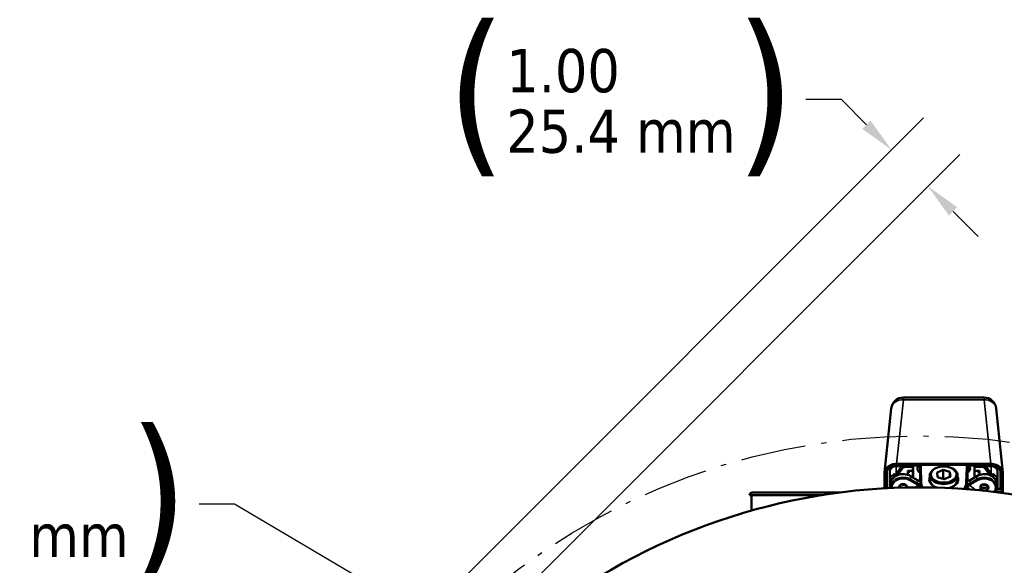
# Model space of a CAD drawing. Header units: inches. Extents: x 1 to 237, y 4 to 150.
# Tile 10 of 148: x 31 to 50, y 38 to 48. Entities that reach past the tile are written whole.
import ezdxf

# ---------------------------------------------------------------- set-up
doc = ezdxf.new("R2010")
doc.units = ezdxf.units.IN
doc.header["$LTSCALE"] = 7
doc.header["$MEASUREMENT"] = 0
doc.linetypes.add('DASH_DOT', pattern=[0.37, 0.24, -0.06, 0.01, -0.06])
for name, color, linetype, lineweight in [('Dimension (ANSI)', 7, 'Continuous', 25), ('Sketch Geometry (ANSI)', 7, 'Continuous', 25), ('Visible (ANSI)', 7, 'Continuous', 50), ('Visible Narrow (ANSI)', 7, 'Continuous', 35)]:
    doc.layers.add(name, color=color, linetype=linetype, lineweight=lineweight)
doc.styles.add('Dimension Text', font='tahoma.ttf')
doc.dimstyles.new('Dual Dimension', dxfattribs={"dimscale": 7, "dimtxt": 0.12, "dimasz": 0.098425, "dimexe": 0.125, "dimexo": 0.0625, "dimgap": 0.031496, "dimtad": 0, "dimtih": 1, "dimtoh": 1, "dimrnd": 1e-08, "dimzin": 4, "dimdsep": 46, "dimtxsty": 'Dimension Text', "dimcen": 0.09, "dimdle": 0.393701, "dimclrd": 256, "dimclre": 256, "dimclrt": 256, "dimadec": 0, "dimazin": 1, "dimtfac": 1, "dimtofl": 0, "dimtmove": 0, "dimatfit": 3, "dimfxl": 1, "dimtolj": 1, "dimtzin": 4, "dimlwd": -1, "dimlwe": -1, "dimarcsym": 0})

# ---------------------------------------------------------------- blocks, each defined once
blk = doc.blocks.new('*D12')
at = {"layer": 'Defpoints', "color": 0, "transparency": 16777216}
for p in [(54.601, 38.787), (42.549, 15.749)]:
    blk.add_point(p, dxfattribs=at)
at = {"layer": 'Dimension (ANSI)', "transparency": 16777216}
for p, q in [((58.296, 45.849), (54.921, 39.397)), ((59.057, 45.849), (58.296, 45.849)), ((48.575, 26.638), (48.575, 27.898)), ((47.945, 27.268), (49.205, 27.268))]:
    blk.add_line(p, q, dxfattribs=at)
blk.add_solid([(54.819, 39.45), (55.023, 39.344), (54.601, 38.787)], dxfattribs=at)
at = {"layer": 'Dimension (ANSI)', "transparency": 16777216, "insert": (63.285, 45.849), "char_height": 0.84, "attachment_point": 5, "style": 'Dimension Text'}
blk.add_mtext('\\A1;{\\H3.0x;(}\\S∅26.00^ ∅660.4 mm;{\\H3.0x;)}', dxfattribs=at)
blk = doc.blocks.new('*D13')
at = {"layer": 'Defpoints', "color": 0, "transparency": 16777216}
for p in [(48.035, 45.819), (39.029, 36.814), (39.736, 36.106)]:
    blk.add_point(p, dxfattribs=at)
at = {"layer": 'Dimension (ANSI)', "transparency": 16777216}
for p, q in [((47.061, 46.794), (46.372, 46.794)), ((47.548, 46.306), (47.061, 46.794)), ((39.339, 37.123), (48.654, 46.438)), ((40.046, 36.416), (49.361, 45.731)), ((49.229, 44.625), (49.716, 44.138))]:
    blk.add_line(p, q, dxfattribs=at)
for points in [[(47.629, 46.388), (47.467, 46.225), (48.035, 45.819)], [(49.31, 44.706), (49.148, 44.544), (48.742, 45.112)]]:
    blk.add_solid(points, dxfattribs=at)
at = {"layer": 'Dimension (ANSI)', "transparency": 16777216, "insert": (42.779, 46.794), "char_height": 0.84, "attachment_point": 5, "style": 'Dimension Text'}
blk.add_mtext('\\A1;{\\H3.0x;(}\\S1.00^ 25.4 mm;{\\H3.0x;)}', dxfattribs=at)
blk = doc.blocks.new('*D14')
at = {"layer": 'Defpoints', "color": 0, "transparency": 16777216}
for p in [(38.986, 36.758), (39.228, 36.615)]:
    blk.add_point(p, dxfattribs=at)
at = {"layer": 'Dimension (ANSI)', "transparency": 16777216}
for p, q in [((34.589, 38.945), (35.278, 38.945)), ((35.278, 38.945), (38.392, 37.108))]:
    blk.add_line(p, q, dxfattribs=at)
blk.add_solid([(38.451, 37.206), (38.334, 37.009), (38.986, 36.758)], dxfattribs=at)
at = {"layer": 'Dimension (ANSI)', "transparency": 16777216, "insert": (30.965, 38.945), "char_height": 0.84, "attachment_point": 5, "style": 'Dimension Text'}
blk.add_mtext('\\A1;{\\H3.0x;(}\\SR.28^ R7.2 mm;{\\H3.0x;)}', dxfattribs=at)

msp = doc.modelspace()

# ---------------------------------------------------------------- linework, layer by layer
at = {"layer": 'Sketch Geometry (ANSI)', "linetype": 'DASH_DOT', "ltscale": 0.750886}
msp.add_circle((48.5752, 27.2676), 13, dxfattribs=at)
at = {"layer": 'Visible (ANSI)'}
for p, q in [((49.8313, 41.0123), (48.2655, 41.0123)), ((47.8995, 39.5546), (48.0303, 40.7982)), ((50.1972, 39.5546), (50.0665, 40.7982)), ((48.2338, 39.6811), (48.1088, 39.5128)), ((49.9622, 39.7234), (48.1346, 39.7234)), ((48.135, 39.6948), (48.5891, 39.6948)), ((48.1385, 39.6811), (48.2649, 39.6811)), ((48.2496, 39.638), (48.1488, 39.5023)), ((48.2649, 39.6811), (48.2649, 39.6948)), ((48.45, 39.6686), (48.3178, 39.6686)), ((48.3515, 39.5103), (48.3515, 39.5904)), ((48.3515, 39.5904), (48.45, 39.5904)), ((48.3515, 39.5854), (48.3578, 39.5904)), ((48.3729, 39.5904), (48.3723, 39.5466)), ((48.4503, 39.6948), (48.45, 39.6686)), ((48.45, 39.5904), (48.4514, 39.6948)), ((48.45, 39.6686), (48.45, 39.5904)), ((48.4517, 39.5966), (48.45, 39.4714)), ((48.4536, 39.4579), (48.4533, 39.6948)), ((48.5889, 39.6394), (48.5889, 39.6926)), ((48.5889, 39.5154), (48.5889, 39.6394)), ((48.6086, 39.7079), (49.4882, 39.7079)), ((48.8897, 39.6383), (48.8778, 39.6322)), ((48.9194, 39.5573), (49.04, 39.6071)), ((49.04, 39.6071), (49.169, 39.5664)), ((49.04, 39.6071), (49.04, 39.4377)), ((49.2071, 39.6383), (49.219, 39.6322)), ((49.5077, 39.6948), (49.9618, 39.6948)), ((49.5079, 39.6926), (49.5079, 39.6394)), ((49.5079, 39.6394), (49.5079, 39.5154)), ((49.6434, 39.6948), (49.6431, 39.4579)), ((49.6468, 39.4714), (49.6451, 39.5966)), ((49.6454, 39.6948), (49.6468, 39.5904)), ((49.6468, 39.6686), (49.6465, 39.6948)), ((49.6468, 39.6686), (49.779, 39.6686)), ((49.6468, 39.5904), (49.6468, 39.6686)), ((49.6468, 39.5904), (49.7452, 39.5904)), ((49.7245, 39.5466), (49.7239, 39.5904)), ((49.7452, 39.5854), (49.739, 39.5904)), ((49.7452, 39.5904), (49.7452, 39.5103)), ((49.8397, 39.6811), (49.8397, 39.6948)), ((49.8397, 39.6811), (49.9582, 39.6811)), ((49.9479, 39.5023), (49.8472, 39.638)), ((49.988, 39.5128), (49.8629, 39.6811)), ((47.8988, 39.5401), (47.8988, 39.2486)), ((47.9356, 39.2506), (47.9356, 39.5398)), ((47.946, 39.5769), (47.946, 39.2511)), ((48.001, 39.2539), (48.001, 39.5742)), ((48.0011, 39.4146), (48.0011, 39.3412)), ((48.0022, 39.4271), (48.0012, 39.4152)), ((48.0769, 39.52), (48.008, 39.4581)), ((48.0503, 39.4238), (48.013, 39.4238)), ((48.0917, 39.5231), (48.0848, 39.5231)), ((48.0939, 39.4705), (48.0939, 39.4856)), ((48.1035, 39.5051), (48.1035, 39.5112)), ((48.3515, 39.5466), (48.3723, 39.5466)), ((48.4027, 39.4876), (48.5372, 39.4092)), ((48.45, 39.4714), (48.4305, 39.4714)), ((48.45, 39.4714), (48.45, 39.4601)), ((48.5889, 39.5151), (48.5957, 39.2707)), ((48.7851, 39.3992), (48.7795, 39.4949)), ((48.9278, 39.4666), (48.9194, 39.5573)), ((49.0567, 39.4258), (48.9278, 39.4666)), ((49.031, 39.434), (49.04, 39.4377)), ((49.04, 39.4377), (49.0658, 39.4296)), ((49.1774, 39.4757), (49.0567, 39.4258)), ((49.169, 39.5664), (49.1774, 39.4757)), ((49.169, 39.5664), (49.169, 39.4722)), ((49.3117, 39.3992), (49.3173, 39.4949)), ((49.5011, 39.2707), (49.5079, 39.5151)), ((49.5596, 39.4092), (49.6941, 39.4876)), ((49.6468, 39.4601), (49.6468, 39.4714)), ((49.6663, 39.4714), (49.6468, 39.4714)), ((49.7245, 39.5466), (49.7452, 39.5466)), ((49.9933, 39.5112), (49.9933, 39.5051)), ((50.0029, 39.4705), (50.0029, 39.4856)), ((50.012, 39.5231), (50.0051, 39.5231)), ((50.0888, 39.4581), (50.0199, 39.52)), ((50.0838, 39.4238), (50.0465, 39.4238)), ((50.0956, 39.4152), (50.0946, 39.4271)), ((50.0956, 39.3412), (50.0956, 39.4146)), ((50.0958, 39.5742), (50.0958, 39.2388)), ((50.1508, 39.2388), (50.1508, 39.5769)), ((50.1612, 39.5398), (50.1612, 39.2388)), ((50.198, 39.2235), (50.198, 39.5401)), ((48.013, 39.332), (48.0248, 39.332)), ((48.0248, 39.3408), (48.0248, 39.2788)), ((50.0666, 39.2388), (50.1612, 39.2388)), ((50.072, 39.3408), (50.072, 39.2788)), ((50.072, 39.332), (50.0838, 39.332)), ((50.1612, 39.2388), (50.1783, 39.2388)), ((50.198, 39.2235), (50.198, 39.1702)), ((45.2788, 39.1182), (46.687, 39.1182)), ((45.3188, 38.8174), (45.3188, 39.1182)), ((45.3288, 39.1682), (47.0332, 39.1682)), ((45.5188, 39.1692), (45.7188, 39.1692)), ((45.5188, 39.1682), (45.5188, 39.1692)), ((45.7188, 39.1682), (45.7188, 39.1692)), ((45.7789, 39.1692), (45.7824, 39.1692)), ((45.7789, 39.1682), (45.7789, 39.1692)), ((45.7824, 39.1692), (45.7859, 39.1692)), ((45.7824, 39.1682), (45.7824, 39.1692)), ((45.7859, 39.1692), (45.9273, 39.1692)), ((45.7859, 39.1682), (45.7859, 39.1692)), ((45.9273, 39.1682), (45.9273, 39.1692)), ((45.9805, 39.1682), (45.9805, 39.1692)), ((45.9805, 39.1692), (46.8291, 39.1692)), ((46.8291, 39.1682), (46.8291, 39.1692)), ((46.9102, 39.1692), (46.9138, 39.1692)), ((46.9102, 39.1682), (46.9102, 39.1692)), ((46.9138, 39.1682), (46.9138, 39.1692)), ((46.9138, 39.1692), (47.0409, 39.1692)), ((50.041, 39.1855), (50.1783, 39.1855)), ((50.198, 39.1702), (50.198, 39.1574))]:
    msp.add_line(p, q, dxfattribs=at)
for centre, radius, start, end in [((48.2655, 40.7761), 0.2362, 90, 174.91033), ((49.8313, 40.7761), 0.2362, 5.08967, 90), ((48.0159, 39.4493), 0.0118, 131.94462, 164.15291), ((48.0848, 39.5112), 0.0118, 90, 131.94462), ((48.0917, 39.5112), 0.0118, 0, 90), ((50.0051, 39.5112), 0.0118, 90, 180), ((50.012, 39.5112), 0.0118, 48.05538, 90), ((50.0809, 39.4493), 0.0118, 15.84455, 48.05538), ((48.5752, 27.2676), 12, 51.40992, 128.59008), ((45.3288, 39.1182), 0.05, 90, 180)]:
    msp.add_arc(centre, radius, start, end, dxfattribs=at)
for centre, major_axis, ratio, start_param, end_param in [((48.135, 39.5398), (-0.1994, 0), 0.7772068, 4.712389, 6.2831853), ((48.135, 39.5769), (-0.189, 0), 0.7772068, 6.1857459, 6.2831853), ((48.3178, 39.6074), (-0.0787, 0), 0.7772068, 4.712389, 5.7595865), ((48.4517, 39.6548), (-0.0004, -0.0748), 0.0067824, 0.680619, 2.1347102), ((48.6547, 39.6273), (-0.1181, 0), 0.7143997, 5.3576098, 7.2634256), ((48.6547, 39.643), (-0.1181, 0), 0.7772068, 0.0889568, 0.9802403), ((48.6086, 39.6926), (0.0197, 0), 0.7770884, 3.0029116, 3.1415927), ((49.0484, 39.5012), (-0.2691, 0), 0.6292453, 5.3989063, 10.309057), ((49.4882, 39.6926), (0.0197, 0), 0.7770884, 0, 0.138681), ((49.4421, 39.6273), (-0.1181, 0), 0.7143997, 2.1613524, 4.0671681), ((49.4421, 39.643), (0.1181, 0), 0.7772068, 5.302945, 6.1942285), ((49.6451, 39.6548), (0.0004, -0.0748), 0.0067824, 4.1484751, 5.6025663), ((49.779, 39.6074), (-0.0787, 0), 0.7772068, 3.6651914, 4.712389), ((49.9618, 39.5398), (0.1994, 0), 0.7772068, 0, 1.5707963), ((49.9618, 39.5769), (0.189, 0), 0.7772068, 0, 0.0974394), ((48.013, 39.4146), (-0.0118, 0), 0.7761416, 4.712389, 6.2831853), ((48.0044, 39.4497), (0.00011, 0.00284), 0.0474473, 0.1930462, 0.7167489), ((48.261, 39.3408), (-0.2362, 0), 0.7772068, 4.0688879, 6.2831853), ((48.6081, 39.4827), (0.1181, 0), 0.7772068, 4.0688879, 4.579034), ((48.6086, 39.5154), (-0.0197, 0), 0.7772068, 0.0000554, 0.0216074), ((49.0484, 39.4193), (-0.2815, 0), 0.6292453, 5.9687162, 7.3669658), ((49.0484, 39.4053), (-0.2635, 0), 0.6292453, 0.0370198, 0.9191065), ((49.0484, 39.4193), (0.2815, 0), 0.6292453, 5.0782397, 6.5976544), ((49.0484, 39.4053), (0.2635, 0), 0.6292453, 5.3640788, 6.2461655), ((49.4887, 39.4827), (0.1181, 0), 0.7772068, 4.845744, 5.3558901), ((49.4882, 39.5154), (0.0197, 0), 0.7772068, 6.2615779, 6.2831299), ((49.8358, 39.3408), (0.2362, 0), 0.7772068, 0, 2.2142974), ((50.0838, 39.4146), (0.0118, 0), 0.7761416, 0, 1.5707963), ((50.0924, 39.4497), (-0.00011, 0.00284), 0.0474473, 5.5664298, 6.0901026), ((48.013, 39.3412), (0.0118, 0), 0.7761416, 3.1415927, 4.712389), ((48.261, 39.2664), (-0.0827, 0), 0.7772068, 3.1257584, 6.3663722), ((48.261, 39.316), (-0.0827, 0), 0.7772068, 0.3957879, 0.989949), ((48.261, 39.3408), (0.1054, 0), 0.7772068, 4.0482042, 4.4054549), ((48.261, 39.3779), (-0.0846, 0), 0.7772068, 1.0369283, 2.1046643), ((48.261, 39.3408), (0.1054, 0), 0.7772068, 5.0859939, 5.3765738), ((48.261, 39.316), (-0.0827, 0), 0.7772068, 2.2185404, 2.7458048), ((49.8358, 39.316), (-0.0827, 0), 0.7772068, 0.3957879, 2.7458048), ((49.8358, 39.3408), (0.1054, 0), 0.7772068, 4.0482042, 5.3765738), ((49.8358, 39.3779), (-0.0846, 0), 0.7772068, 1.0369283, 2.1046643), ((50.0838, 39.3412), (-0.0118, 0), 0.7761416, 1.5707963, 3.1415927)]:
    msp.add_ellipse(centre, major_axis=major_axis, ratio=ratio, start_param=start_param, end_param=end_param, dxfattribs=at)
for centre, major_axis, ratio in [((49.0484, 39.5165), (0.2503, 0), 0.6292453), ((49.8358, 39.2664), (-0.0827, 0), 0.7772068)]:
    msp.add_ellipse(centre, major_axis=major_axis, ratio=ratio, dxfattribs=at)
for points, knots in [([(48.1346, 39.7234), (48.1288, 39.7234), (48.1106, 39.7234), (48.0711, 39.7169), (48.0557, 39.7131), (48.0142, 39.6992), (47.9895, 39.6864), (47.9479, 39.6545), (47.9312, 39.6354), (47.9127, 39.603), (47.9076, 39.5908), (47.8988, 39.5592), (47.8988, 39.5447), (47.8988, 39.5401)], [-0.25151695, -0.25151695, -0.25151695, -0.25151695, -0.20789795, -0.20789795, -0.17918251, -0.17918251, -0.12688282, -0.12688282, -0.07451388, -0.07451388, -0.04494028, -0.04494028, -0.000001, -0.000001, -0.000001, -0.000001]), ([(48.001, 39.5742), (48.001, 39.5768), (48.001, 39.585), (48.0058, 39.6028), (48.0086, 39.6097), (48.019, 39.6285), (48.0285, 39.6398), (48.0525, 39.6587), (48.0668, 39.6663), (48.0911, 39.6747), (48.1003, 39.6771), (48.1241, 39.6811), (48.1351, 39.6811), (48.1385, 39.6811)], [0.000001, 0.000001, 0.000001, 0.000001, 0.0254268, 0.0254268, 0.04216703, 0.04216703, 0.0728764, 0.0728764, 0.10364272, 0.10364272, 0.12109722, 0.12109722, 0.14762191, 0.14762191, 0.14762191, 0.14762191]), ([(48.6086, 39.7079), (48.6064, 39.7079), (48.6042, 39.7076), (48.5998, 39.7064), (48.5976, 39.7055), (48.5939, 39.7029), (48.5923, 39.7015), (48.5901, 39.6982), (48.5894, 39.6965), (48.5891, 39.6948)], [-0.071804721, -0.071804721, -0.071804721, -0.071804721, -0.055067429, -0.055067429, -0.035902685, -0.035902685, -0.017471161, -0.017471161, -0.000001, -0.000001, -0.000001, -0.000001]), ([(49.5077, 39.6948), (49.5074, 39.6965), (49.5066, 39.6982), (49.5044, 39.7015), (49.5029, 39.7029), (49.4992, 39.7055), (49.497, 39.7064), (49.4925, 39.7076), (49.4904, 39.7079), (49.4882, 39.7079)], [-0.071805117, -0.071805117, -0.071805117, -0.071805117, -0.054334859, -0.054334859, -0.035903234, -0.035903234, -0.016738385, -0.016738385, -0.000001, -0.000001, -0.000001, -0.000001]), ([(49.9582, 39.6811), (49.9616, 39.6811), (49.9724, 39.6811), (49.9958, 39.6772), (50.0049, 39.6749), (50.0292, 39.6666), (50.0435, 39.6591), (50.0675, 39.6405), (50.0772, 39.6293), (50.0878, 39.6105), (50.0908, 39.6034), (50.0956, 39.5859), (50.0958, 39.5804), (50.0958, 39.5742)], [-0.3633065, -0.3633065, -0.3633065, -0.3633065, -0.29858987, -0.29858987, -0.25599337, -0.25599337, -0.17972161, -0.17972161, -0.10345021, -0.10345021, -0.06085806, -0.06085806, -0.000001, -0.000001, -0.000001, -0.000001]), ([(50.198, 39.5401), (50.198, 39.5557), (50.1953, 39.5796), (50.1709, 39.6281), (50.1552, 39.6479), (50.1099, 39.686), (50.0831, 39.6982), (50.0484, 39.7111), (50.0317, 39.7156), (49.99, 39.7231), (49.977, 39.7234), (49.9622, 39.7234)], [0.000001, 0.000001, 0.000001, 0.000001, 0.15301155, 0.15301155, 0.27334317, 0.27334317, 0.42484142, 0.42484142, 0.55193175, 0.55193175, 0.73365341, 0.73365341, 0.73365341, 0.73365341]), ([(48.0939, 39.4856), (48.0939, 39.4859), (48.0939, 39.4862), (48.094, 39.4873), (48.0942, 39.488), (48.0945, 39.4887)], [0.189290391, 0.189290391, 0.189290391, 0.189290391, 0.192886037, 0.192886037, 0.201830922, 0.201830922, 0.201830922, 0.201830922]), ([(48.1088, 39.5128), (48.1077, 39.5113), (48.1066, 39.5097), (48.1045, 39.5066), (48.1034, 39.505), (48.1015, 39.5019), (48.1005, 39.5002), (48.0987, 39.497), (48.0978, 39.4954), (48.0961, 39.492), (48.0953, 39.4904), (48.0945, 39.4887)], [2.61799388, 2.61799388, 2.61799388, 2.61799388, 2.65489528, 2.65489528, 2.69179667, 2.69179667, 2.72869807, 2.72869807, 2.76559947, 2.76559947, 2.80250087, 2.80250087, 2.80250087, 2.80250087]), ([(50.0022, 39.4887), (50.0015, 39.4904), (50.0007, 39.492), (49.999, 39.4954), (49.9981, 39.497), (49.9963, 39.5002), (49.9953, 39.5019), (49.9933, 39.505), (49.9923, 39.5066), (49.9902, 39.5097), (49.9891, 39.5113), (49.988, 39.5128)], [0.33909178, 0.33909178, 0.33909178, 0.33909178, 0.37599318, 0.37599318, 0.41289458, 0.41289458, 0.44979598, 0.44979598, 0.48669738, 0.48669738, 0.52359878, 0.52359878, 0.52359878, 0.52359878]), ([(50.0022, 39.4887), (50.0023, 39.4886), (50.0023, 39.4886), (50.0027, 39.4876), (50.0029, 39.4866), (50.0029, 39.4856)], [0.345585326, 0.345585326, 0.345585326, 0.345585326, 0.34639506, 0.34639506, 0.358776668, 0.358776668, 0.358776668, 0.358776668]), ([(48.0248, 39.2788), (48.0248, 39.2711), (48.0254, 39.2634), (48.0266, 39.2556), (48.0266, 39.2553), (48.0266, 39.2551)], [3.14159265, 3.14159265, 3.14159265, 3.14159265, 3.26076285, 3.26076285, 3.26446155, 3.26446155, 3.26446155, 3.26446155]), ([(50.0357, 39.1784), (50.0388, 39.1824), (50.0418, 39.1865), (50.049, 39.1974), (50.053, 39.2043), (50.0598, 39.2185), (50.0627, 39.2258), (50.0673, 39.2406), (50.0691, 39.2482), (50.0714, 39.2634), (50.072, 39.2711), (50.072, 39.2788)], [5.73182373, 5.73182373, 5.73182373, 5.73182373, 5.80650452, 5.80650452, 5.92567471, 5.92567471, 6.04484491, 6.04484491, 6.16401511, 6.16401511, 6.28318531, 6.28318531, 6.28318531, 6.28318531]), ([(50.198, 39.2235), (50.198, 39.2245), (50.1979, 39.2255), (50.1974, 39.2275), (50.197, 39.2285), (50.1954, 39.2313), (50.194, 39.2329), (50.1904, 39.2357), (50.1883, 39.2368), (50.1847, 39.238), (50.1834, 39.2383), (50.1809, 39.2387), (50.1796, 39.2388), (50.1783, 39.2388)], [-0.078697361, -0.078697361, -0.078697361, -0.078697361, -0.068973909, -0.068973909, -0.058640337, -0.058640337, -0.039349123, -0.039349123, -0.020058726, -0.020058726, -0.009724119, -0.009724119, 0, 0, 0, 0])]:
    msp.add_open_spline(points, degree=3, knots=knots, dxfattribs=at)
for points, weights in [([(48.0022, 39.4271), (48.0026, 39.4328), (48.0044, 39.4519)], [0.984117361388, 0.986961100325, 0.997695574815]), ([(50.0924, 39.4519), (50.0941, 39.4328), (50.0946, 39.4271)], [0.997695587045, 0.986965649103, 0.984122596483])]:
    msp.add_rational_spline(points, weights, degree=2, dxfattribs=at)
for points in [[(48.5958, 39.2676), (48.5958, 39.2686), (48.5957, 39.2697), (48.5957, 39.2707)], [(49.5009, 39.263), (49.5006, 39.2525), (49.5003, 39.2422), (49.5, 39.232)], [(49.5011, 39.2707), (49.501, 39.2681), (49.5009, 39.2655), (49.5009, 39.263)]]:
    msp.add_open_spline(points, degree=3, dxfattribs=at)
at = {"layer": 'Visible Narrow (ANSI)'}
for p, q in [((48.1346, 39.7234), (48.2655, 40.9685)), ((48.2655, 40.9685), (48.2655, 41.0124)), ((49.8313, 40.9685), (48.2655, 40.9685)), ((49.8313, 40.9685), (49.8313, 41.0124)), ((49.9622, 39.7234), (49.8313, 40.9685)), ((48.0028, 39.5911), (48.001, 39.5742)), ((48.2356, 39.6811), (48.1076, 39.5087)), ((48.1279, 39.5385), (48.1279, 39.6808)), ((48.2496, 39.638), (48.2496, 39.6811)), ((48.3178, 39.6948), (48.3178, 39.6686)), ((48.3651, 39.5904), (48.3515, 39.5795)), ((48.4517, 39.5966), (48.4501, 39.5966)), ((48.5889, 39.6394), (48.597, 39.3487)), ((48.6086, 39.7079), (48.6086, 39.6547)), ((48.6086, 39.6547), (48.6167, 39.3642)), ((49.4801, 39.3642), (49.4882, 39.6547)), ((49.4882, 39.6547), (49.4882, 39.7079)), ((49.5079, 39.6394), (49.4998, 39.3487)), ((49.6467, 39.5966), (49.6451, 39.5966)), ((49.7452, 39.5795), (49.7316, 39.5904)), ((49.779, 39.6686), (49.779, 39.6948)), ((49.8472, 39.638), (49.8472, 39.6811)), ((49.9892, 39.5087), (49.8612, 39.6811)), ((49.9688, 39.6808), (49.9688, 39.5385)), ((50.0958, 39.5742), (50.094, 39.5911)), ((47.9356, 39.5398), (47.946, 39.5769)), ((48.0159, 39.4585), (48.013, 39.4238)), ((48.0848, 39.5204), (48.0159, 39.4585)), ((48.0848, 39.5204), (48.0848, 39.5231)), ((48.0917, 39.5204), (48.0848, 39.5204)), ((48.0917, 39.5231), (48.0917, 39.5204)), ((48.0917, 39.4688), (48.0917, 39.5204)), ((48.1076, 39.5087), (48.1076, 39.4803)), ((48.3909, 39.4011), (48.5254, 39.3227)), ((48.4027, 39.4876), (48.4027, 39.4257)), ((48.4027, 39.4257), (48.5372, 39.3473)), ((48.5372, 39.3473), (48.5372, 39.4092)), ((48.5889, 39.5154), (48.5957, 39.271)), ((49.5011, 39.271), (49.5079, 39.5154)), ((49.5596, 39.3473), (49.6941, 39.4257)), ((49.5596, 39.4092), (49.5596, 39.3473)), ((49.5714, 39.3227), (49.7059, 39.4011)), ((49.6941, 39.4876), (49.6941, 39.4257)), ((49.9892, 39.4803), (49.9892, 39.5087)), ((50.0051, 39.5204), (50.0051, 39.5231)), ((50.0051, 39.5204), (50.0051, 39.4688)), ((50.012, 39.5204), (50.0051, 39.5204)), ((50.012, 39.5231), (50.012, 39.5204)), ((50.0809, 39.4585), (50.012, 39.5204)), ((50.0838, 39.4238), (50.0809, 39.4585)), ((50.1612, 39.5398), (50.1508, 39.5769)), ((48.597, 39.2676), (48.597, 39.3487)), ((49.4998, 39.3487), (49.4998, 39.232)), ((50.1783, 39.1855), (50.1783, 39.2388)), ((50.1783, 39.1855), (50.1783, 39.1601))]:
    msp.add_line(p, q, dxfattribs=at)
for centre, major_axis, ratio, start_param, end_param in [((48.2655, 40.7761), (-0.2349, 0.0247), 0.8126587, 4.7976273, 6.2859864), ((49.8313, 40.7761), (0.2349, 0.0247), 0.8126587, 6.2803842, 7.7687434), ((48.6086, 39.6394), (-0.0197, 0), 0.7772068, 4.7123128, 6.2831091), ((49.4882, 39.6394), (0.0197, 0), 0.7772068, 0.0000762, 1.5708725), ((48.0159, 39.4493), (-0.0118, 0.001), 0.7761416, 4.7769415, 6.1051783), ((48.0159, 39.4493), (-0.00789, 0.00878), 0.6366505, 5.3287622, 6.2831853), ((48.261, 39.2788), (-0.2362, 0), 0.7772068, 4.0688879, 6.2831853), ((48.261, 39.2664), (-0.2165, 0), 0.7772068, 4.0688879, 6.3456639), ((48.0848, 39.5112), (-0.00789, 0.00878), 0.6366505, 5.3287622, 6.2831853), ((48.0917, 39.5112), (0.0118, 0), 0.7772068, 0, 1.5707963), ((48.261, 39.4398), (-0.1772, 0), 0.7772068, 5.7595865, 5.94457), ((48.1246, 39.501), (-0.0158, 0.0117), 0.5449424, 0, 0.3846478), ((48.3909, 39.4135), (-0.0099, -0.017), 0.3775472, 0.9960402, 2.5668365), ((49.8358, 39.2788), (0.2362, 0), 0.7772068, 0, 2.2142974), ((49.7059, 39.4135), (0.0099, -0.017), 0.3775472, 3.7163488, 5.2871451), ((49.8358, 39.2664), (0.2165, 0), 0.7772068, 5.7448651, 8.4974827), ((49.9722, 39.501), (0.0158, 0.0117), 0.5449424, 5.8985375, 6.2831853), ((49.8358, 39.4398), (0.1772, 0), 0.7772068, 0.3386153, 0.5235988), ((50.0051, 39.5112), (-0.0118, 0), 0.7772068, 4.712389, 6.2831853), ((50.012, 39.5112), (0.00789, 0.00878), 0.6366505, 0, 0.9544231), ((50.0809, 39.4493), (0.00789, 0.00878), 0.6366505, 0, 0.9544231), ((50.0809, 39.4493), (0.0118, 0.001), 0.7761416, 0.1779634, 1.5062438), ((49.0599, 38.7988), (-0.8231, 0.0158), 0.7767682, 5.3846706, 5.4857339), ((48.5254, 39.3351), (-0.0099, -0.017), 0.3775472, 0.9960402, 2.5668365), ((48.6081, 39.4084), (0.1378, 0), 0.7772068, 4.0688879, 4.3326123), ((48.6081, 39.4207), (-0.1181, 0), 0.7772068, 0.9272952, 1.4521437), ((48.557, 39.2841), (0.0201, -0.0339), 0.3812743, 1.3575966, 2.1429948), ((48.5672, 39.2907), (-0.0224, 0.0324), 0.2520097, 4.4256042, 5.1585586), ((48.6017, 39.317), (-0.0498, -0.0315), 0.298007, 0.8036671, 0.9735999), ((48.557, 39.2841), (0.0201, -0.0339), 0.3812744, 0.8545867, 1.3575966), ((48.5834, 39.3031), (-0.0251, 0.0303), 0.0687446, 4.3174432, 4.9498946), ((48.6084, 39.3168), (-0.0505, -0.0319), 0.2383474, 0.8660799, 1.1576878), ((48.5672, 39.2907), (-0.0224, 0.0324), 0.2520097, 3.7608156, 4.4256042), ((48.6098, 39.3189), (-0.0622, -0.0659), 0.2999319, 0.9994811, 1.0461891), ((48.5834, 39.3031), (-0.0251, 0.0303), 0.0687446, 4.3146882, 4.3174432), ((48.6154, 39.2712), (-0.0197, -0.0005), 0.7770643, 6.2620814, 6.2832601), ((48.6167, 39.3489), (-0.0197, -0.0005), 0.7770884, 4.6908361, 6.2616325), ((49.0484, 39.3537), (-0.4515, 0), 0.6292453, 0.0174533, 0.3079211), ((49.0484, 39.3537), (0.4515, 0), 0.6292453, 5.8525679, 6.265732), ((49.4801, 39.3489), (0.0197, -0.0005), 0.7770884, 0.0215528, 1.5923492), ((49.0484, 38.7604), (0.7717, 0), 0.7772068, 0.8987355, 0.94498), ((49.4812, 39.2635), (0.0197, -0.0005), 0.7806719, 0.0000006, 0.0218038), ((49.487, 39.3189), (-0.0622, 0.0659), 0.2999319, 2.0954036, 2.1767564), ((49.4814, 39.2712), (0.0197, -0.0005), 0.7770906, 0.0004114, 0.0215996), ((49.4814, 39.2712), (0.0197, -0.0005), 0.7770906, 6.2617141, 6.2623933), ((49.5133, 39.3031), (-0.0251, -0.0303), 0.0687446, 4.4748833, 5.1073348), ((49.4884, 39.3168), (0.0505, -0.0319), 0.2383474, 5.1254975, 5.4171054), ((49.5133, 39.3031), (-0.0251, -0.0303), 0.0687446, 5.1073348, 5.1100897), ((49.4887, 39.4207), (-0.1181, 0), 0.7772068, 1.6894489, 2.2142974), ((49.5295, 39.2907), (-0.0224, -0.0324), 0.2520097, 4.9991737, 5.7322964), ((49.4969, 39.3088), (-0.0571, 0.0564), 0.3343568, 2.0442645, 2.2117349), ((49.5295, 39.2907), (-0.0224, -0.0324), 0.2520097, 4.2662194, 4.9991737), ((49.4951, 39.317), (0.0498, -0.0315), 0.298007, 5.3095854, 5.4795182), ((49.5398, 39.2841), (0.0201, 0.0339), 0.3812744, 1.783996, 2.5693942), ((49.0484, 38.7827), (-0.7717, 0), 0.7772068, 3.9748819, 4.0614631), ((49.5398, 39.2841), (0.0201, 0.0339), 0.3812743, 0.9985978, 1.783996), ((49.4887, 39.4084), (0.1378, 0), 0.7772068, 5.0921657, 5.3558901), ((49.0365, 38.7991), (0.8233, 0.0157), 0.7762823, 0.6902464, 0.8983398), ((49.5714, 39.3351), (0.0099, -0.017), 0.3775472, 3.7163488, 5.2871451), ((50.1783, 39.1702), (0.0197, 0), 0.7772068, 6.2831092, 7.8539055)]:
    msp.add_ellipse(centre, major_axis=major_axis, ratio=ratio, start_param=start_param, end_param=end_param, dxfattribs=at)
for points, knots in [([(48.557, 39.3089), (48.5588, 39.3091), (48.5607, 39.3093), (48.5634, 39.3096), (48.5642, 39.3097), (48.5649, 39.3098)], [0, 0, 0, 0, 0.15756904, 0.15756904, 0.21830447, 0.21830447, 0.21830447, 0.21830447]), ([(48.5649, 39.3098), (48.5673, 39.3101), (48.5698, 39.3104), (48.5747, 39.3111), (48.5771, 39.3115), (48.5796, 39.3119)], [0.21830447, 0.21830447, 0.21830447, 0.21830447, 0.40199042, 0.40199042, 0.56539256, 0.56539256, 0.56539256, 0.56539256]), ([(48.5796, 39.3119), (48.582, 39.3123), (48.5845, 39.3127), (48.5895, 39.3136), (48.5919, 39.3141), (48.5945, 39.3146)], [0.56539256, 0.56539256, 0.56539256, 0.56539256, 0.7250082, 0.7250082, 0.87418179, 0.87418179, 0.87418179, 0.87418179]), ([(48.6167, 39.3642), (48.6168, 39.3592), (48.6172, 39.3542), (48.6183, 39.3442), (48.6191, 39.3391), (48.6212, 39.3291), (48.6224, 39.3241), (48.6254, 39.3141), (48.6271, 39.3091), (48.631, 39.2991), (48.6332, 39.2941), (48.6358, 39.2889), (48.6358, 39.2888), (48.6383, 39.2837), (48.6409, 39.279), (48.645, 39.272), (48.6464, 39.2697), (48.6479, 39.2674)], [0, 0, 0, 0, 0.02426563, 0.02426563, 0.04920508, 0.04920508, 0.07366959, 0.07366959, 0.09884651, 0.09884651, 0.12402344, 0.12402344, 0.125, 0.125, 0.14553022, 0.14553022, 0.15557849, 0.15557849, 0.15557849, 0.15557849]), ([(49.4262, 39.2374), (49.4272, 39.2386), (49.4282, 39.2397), (49.4304, 39.2423), (49.4317, 39.2439), (49.4331, 39.2456), (49.4333, 39.2459), (49.4371, 39.2506), (49.4405, 39.2551), (49.4469, 39.2643), (49.4499, 39.269), (49.4555, 39.2783), (49.4581, 39.2831), (49.4606, 39.2881), (49.4607, 39.2884), (49.4632, 39.2933), (49.4653, 39.2981), (49.4692, 39.308), (49.471, 39.313), (49.474, 39.323), (49.4753, 39.3279), (49.4775, 39.338), (49.4783, 39.3432), (49.4795, 39.3534), (49.4799, 39.3584), (49.4801, 39.3637), (49.4801, 39.364), (49.4801, 39.3642)], [0.80052141, 0.80052141, 0.80052141, 0.80052141, 0.80520182, 0.80520182, 0.81152344, 0.81152344, 0.8125, 0.8125, 0.83303617, 0.83303617, 0.85357767, 0.85357767, 0.87402344, 0.87402344, 0.875, 0.875, 0.89926695, 0.89926695, 0.92445022, 0.92445022, 0.94890646, 0.94890646, 0.97445323, 0.97445323, 0.99867738, 0.99867738, 1, 1, 1, 1]), ([(49.5, 39.232), (49.5, 39.2331), (49.5, 39.2343), (49.5002, 39.2388), (49.5003, 39.242), (49.5004, 39.2485), (49.5005, 39.2517), (49.5007, 39.2578), (49.5008, 39.2606), (49.5009, 39.2633)], [0.11645897, 0.11645897, 0.11645897, 0.11645897, 0.18236419, 0.18236419, 0.37623539, 0.37623539, 0.5863223, 0.5863223, 0.79330002, 0.79330002, 0.79330002, 0.79330002]), ([(49.5023, 39.3146), (49.5027, 39.3145), (49.5032, 39.3144), (49.5038, 39.3143), (49.504, 39.3142), (49.5068, 39.3137), (49.5094, 39.3132), (49.5138, 39.3124), (49.5155, 39.3121), (49.5172, 39.3119)], [0.12581832, 0.12581832, 0.12581832, 0.12581832, 0.15204529, 0.15204529, 0.16185481, 0.16185481, 0.32199047, 0.32199047, 0.43460744, 0.43460744, 0.43460744, 0.43460744]), ([(49.5172, 39.3119), (49.52, 39.3114), (49.5227, 39.311), (49.5275, 39.3103), (49.5297, 39.31), (49.5318, 39.3098)], [0.43460744, 0.43460744, 0.43460744, 0.43460744, 0.61829339, 0.61829339, 0.78169553, 0.78169553, 0.78169553, 0.78169553]), ([(49.5318, 39.3098), (49.5339, 39.3095), (49.5358, 39.3093), (49.5384, 39.309), (49.5391, 39.309), (49.5398, 39.3089)], [0.78169553, 0.78169553, 0.78169553, 0.78169553, 0.93926458, 0.93926458, 1, 1, 1, 1])]:
    msp.add_open_spline(points, degree=3, knots=knots, dxfattribs=at)
for points in [[(48.5951, 39.293), (48.5951, 39.293), (48.595, 39.293), (48.595, 39.293)], [(48.5957, 39.271), (48.5957, 39.2699), (48.5958, 39.2688), (48.5958, 39.2676)], [(49.5011, 39.271), (49.501, 39.2684), (49.5009, 39.2659), (49.5009, 39.2633)], [(49.5017, 39.293), (49.5017, 39.293), (49.5017, 39.293), (49.5017, 39.293)]]:
    msp.add_open_spline(points, degree=3, dxfattribs=at)

# ---------------------------------------------------------------- dimensions: what is measured, and where the dimension line sits
at = {"layer": 'Dimension (ANSI)'}
dim = msp.add_linear_dim(base=(48.0349, 45.8192), p1=(39.7364, 36.1065), p2=(39.0293, 36.8136), angle=315, text='{\\H3.0x;(}\\S<>^ 25.4 mm;{\\H3.0x;)}', dimstyle='Dual Dimension', override={"dimgap": 0.031496, "dimdec": 2, "dimpost": '\\X', "dimtol": 0, "dimlim": 0, "dimtp": 0, "dimtm": 0, "dimtdec": 2, "dimatfit": 1}, dxfattribs=at)
dim.commit()
dim.dimension.update_dxf_attribs({"geometry": '*D13', "text_midpoint": (42.7787, 46.7936), "dimtype": 160})
dim = msp.add_diameter_dim_2p(p1=(42.549, 15.7488), p2=(54.6014, 38.7865), text='{\\H3.0x;(}\\S<>^ ∅660.4 mm;{\\H3.0x;)}', dimstyle='Dual Dimension', override={"dimgap": 0.031496, "dimdec": 2, "dimlfac": 1, "dimpost": '\\X', "dimtol": 0, "dimlim": 0, "dimtp": 0, "dimtm": 0, "dimtdec": 2}, dxfattribs=at)
dim.commit()
dim.dimension.update_dxf_attribs({"geometry": '*D12', "text_midpoint": (63.2852, 45.8491), "dimtype": 163})
dim = msp.add_radius_dim(center=(39.2283, 36.6145), mpoint=(38.9859, 36.7576), text='{\\H3.0x;(}\\S<>^ R7.2 mm;{\\H3.0x;)}', dimstyle='Dual Dimension', override={"dimgap": 0.031496, "dimdec": 2, "dimlfac": 1, "dimpost": '\\X', "dimcen": 0, "dimtol": 0, "dimlim": 0, "dimtp": 0, "dimtm": 0, "dimtdec": 2}, dxfattribs=at)
dim.commit()
dim.dimension.update_dxf_attribs({"geometry": '*D14', "text_midpoint": (30.9649, 38.9445), "dimtype": 164})

doc.saveas('drawing.dxf')
